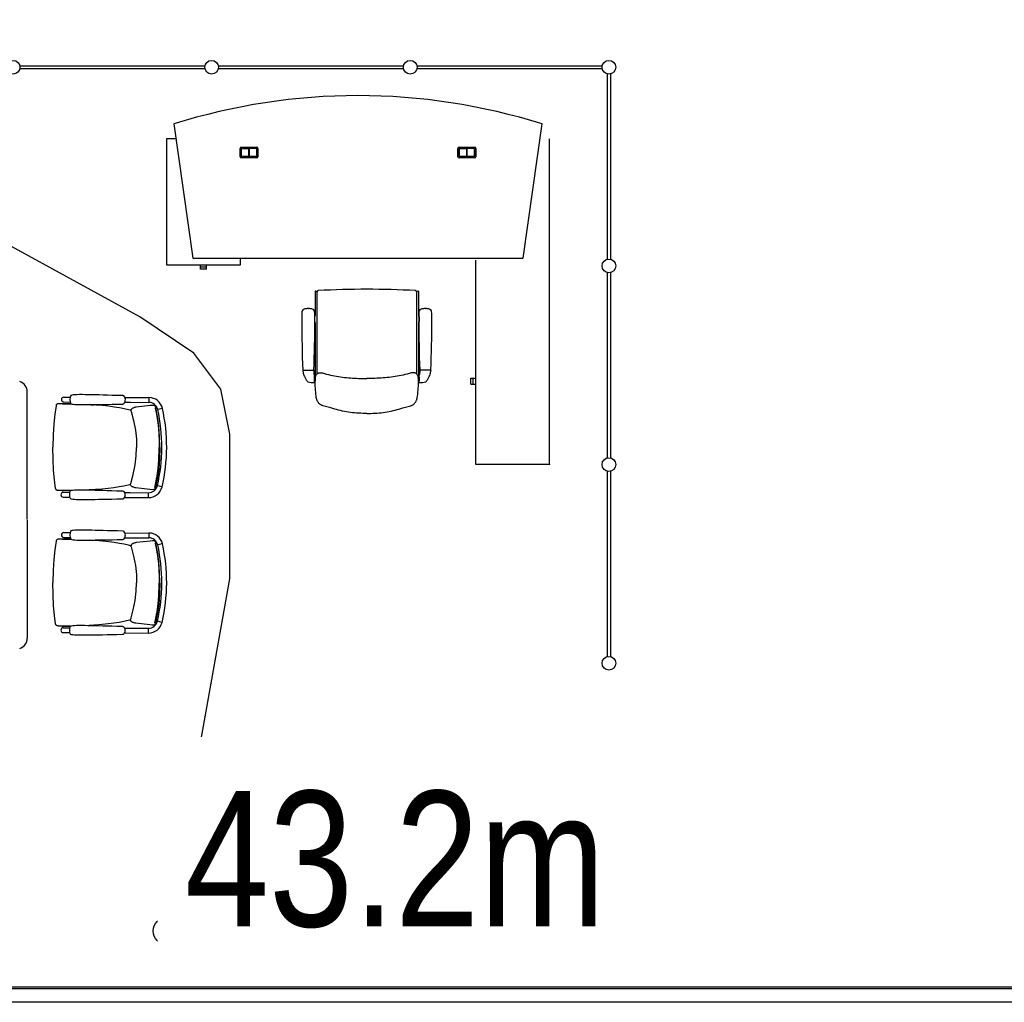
# Model space of a CAD drawing. Header units: millimetres. Extents: x 391350 to 515311, y -283575 to -199836.
# Tile 13 of 102: x 419311 to 424764, y -277445 to -272005. Entities that reach past the tile are written whole.
import ezdxf

# ---------------------------------------------------------------- set-up
doc = ezdxf.new("R2010")
doc.units = ezdxf.units.MM
doc.set_wipeout_variables(frame=1)
doc.layers.add('Evac_Path_Fail', color=1, linetype='Continuous')
doc.styles.get("Standard").update_dxf_attribs({"font": 'arial.ttf'})

msp = doc.modelspace()

# ---------------------------------------------------------------- linework, layer by layer
at = {"color": 0}
for p, q in [((419311.5, -272259.3), (420336.5, -272259.3)), ((420336.5, -272276.3), (419311.5, -272276.3)), ((420411.5, -272259.3), (421436.5, -272259.3)), ((421436.5, -272276.3), (420411.5, -272276.3)), ((421511.5, -272259.3), (422536.5, -272259.3)), ((422536.5, -272276.3), (421511.5, -272276.3)), ((422565.5, -273330.3), (422565.5, -272305.3)), ((422582.5, -272305.3), (422582.5, -273330.3)), ((420164.7, -272581.9), (420269.2, -273325)), ((422099.2, -273325), (422203.6, -272581.9)), ((420123.2, -272665), (420123.2, -273362)), ((420176.4, -272665), (420123.2, -272665)), ((420538.2, -272711), (420624.2, -272711)), ((421744.2, -272711), (421830.2, -272711)), ((422245.2, -274465), (422245.2, -272665)), ((420532.2, -272763), (420532.2, -272717)), ((420538.2, -272719), (420538.2, -272761)), ((420624.2, -272769), (420538.2, -272769)), ((420538.7, -272761), (420538.7, -272719)), ((420622.2, -272717), (420540.2, -272717)), ((420540.2, -272717.5), (420580.9, -272717.5)), ((420580.9, -272762.5), (420540.2, -272762.5)), ((420540.2, -272763), (420622.2, -272763)), ((420578.9, -272717.5), (420578.9, -272762.5)), ((420580.9, -272717.5), (420580.9, -272762.5)), ((420581.4, -272762.5), (420581.4, -272717.5)), ((420622.2, -272717.5), (420581.4, -272717.5)), ((420622.2, -272762.5), (420581.4, -272762.5)), ((420583.4, -272762.5), (420583.4, -272717.5)), ((420623.7, -272719), (420623.7, -272761)), ((420624.2, -272761), (420624.2, -272719)), ((420630.2, -272717), (420630.2, -272763)), ((421738.2, -272763), (421738.2, -272717)), ((421744.2, -272719), (421744.2, -272761)), ((421830.2, -272769), (421744.2, -272769)), ((421744.7, -272761), (421744.7, -272719)), ((421828.2, -272717), (421746.2, -272717)), ((421746.2, -272717.5), (421786.9, -272717.5)), ((421786.9, -272762.5), (421746.2, -272762.5)), ((421746.2, -272763), (421828.2, -272763)), ((421784.9, -272717.5), (421784.9, -272762.5)), ((421786.9, -272717.5), (421786.9, -272762.5)), ((421787.4, -272762.5), (421787.4, -272717.5)), ((421828.2, -272717.5), (421787.4, -272717.5)), ((421828.2, -272762.5), (421787.4, -272762.5)), ((421789.4, -272762.5), (421789.4, -272717.5)), ((421829.7, -272719), (421829.7, -272761)), ((421830.2, -272761), (421830.2, -272719)), ((421836.2, -272717), (421836.2, -272763)), ((420123.2, -273362), (420534.2, -273362)), ((420269.2, -273325), (422099.2, -273325)), ((420311.7, -273374.5), (420311.7, -273362)), ((420345.7, -273374.5), (420345.7, -273362)), ((420534.2, -273362), (420534.2, -273325)), ((421835.2, -273335.3), (421835.2, -274465)), ((420345.7, -273374.5), (420311.7, -273374.5)), ((420311.8, -273386.5), (420311.8, -273374.5)), ((420345.6, -273386.5), (420311.8, -273386.5)), ((420345.6, -273386.5), (420345.6, -273374.5)), ((422565.5, -274430.3), (422565.5, -273405.3)), ((422582.5, -273405.3), (422582.5, -274430.3)), ((420947.4, -273508.7), (420947.4, -273643.2)), ((420950.2, -273506.9), (420957.5, -273510.4)), ((420957.4, -273511.5), (420957.4, -273966.1)), ((421516.5, -273506.9), (421509.3, -273510.4)), ((421509.4, -273511.5), (421509.4, -273966.1)), ((421519.4, -273508.7), (421519.4, -273643.2)), ((420909.4, -273604.4, -0.1), (420908.4, -273604.4, -0.1)), ((420909.4, -273604.4, -0.1), (420910.4, -273604.4, -0.1)), ((421557.3, -273604.4, -0.1), (421556.3, -273604.4, -0.1)), ((421557.3, -273604.4, -0.1), (421558.3, -273604.4, -0.1)), ((420944.4, -273650.3), (420944.4, -273676.2)), ((420945.9, -273646.7), (420945.8, -273646.8)), ((420945.9, -273679.8), (420945.8, -273679.7)), ((420947.4, -273683.3), (420947.4, -273973.6)), ((421519.4, -273683.3), (421519.4, -273973.6)), ((421520.8, -273646.7), (421520.9, -273646.8)), ((421520.8, -273679.8), (421520.9, -273679.7)), ((421522.4, -273650.3), (421522.4, -273676.2)), ((420879.2, -273944.2, -0.1), (420939.6, -273944.2, -0.1)), ((420879.4, -273944.2, -0.1), (420879.4, -273947.2, -0.1)), ((420939.4, -273944.2, -0.1), (420939.4, -273958, -0.1)), ((421587.5, -273944.2, -0.1), (421527.1, -273944.2, -0.1)), ((421527.3, -273944.2, -0.1), (421527.3, -273958, -0.1)), ((421587.3, -273944.2, -0.1), (421587.3, -273947.2, -0.1)), ((420943.4, -274012.6, -0.1), (420943.4, -273974.2, -0.1)), ((420943.4, -273979.2, -0.1), (420946.4, -273984.2, -0.1)), ((420943.4, -273984.2, -0.1), (420943.4, -274004.2, -0.1)), ((420943.4, -273988.2, -0.1), (420943.4, -273986.5, -0.1)), ((420943.4, -274000.4, -0.1), (420943.4, -273988.2, -0.1)), ((420943.4, -274000.2, -0.1), (420943.4, -274002, -0.1)), ((420943.4, -274009.2, -0.1), (420946.4, -274004.2, -0.1)), ((420946.4, -273984.2, -0.1), (420946.4, -273987.2, -0.1)), ((420946.4, -273987.2, -0.1), (420946.4, -274001.2, -0.1)), ((420946.4, -274001.2, -0.1), (420946.4, -274004.2, -0.1)), ((421523.3, -273979.2, -0.1), (421520.3, -273984.2, -0.1)), ((421520.3, -273984.2, -0.1), (421520.3, -273987.2, -0.1)), ((421520.3, -273987.2, -0.1), (421520.3, -274001.2, -0.1)), ((421520.3, -274001.2, -0.1), (421520.3, -274004.2, -0.1)), ((421523.3, -274009.2, -0.1), (421520.3, -274004.2, -0.1)), ((421523.3, -274012.6, -0.1), (421523.3, -273974.2, -0.1)), ((421523.3, -273984.2, -0.1), (421523.3, -274004.2, -0.1)), ((421523.3, -273988.2, -0.1), (421523.3, -273986.5, -0.1)), ((421523.3, -274000.4, -0.1), (421523.3, -273988.2, -0.1)), ((421523.3, -274000.2, -0.1), (421523.3, -274002, -0.1)), ((421810.2, -274022.4), (421810.2, -273988.6)), ((421810.2, -273988.6), (421822.2, -273988.6)), ((421810.2, -274022.4), (421822.2, -274022.4)), ((421822.2, -274022.5), (421822.2, -273988.5)), ((421822.2, -273988.5), (421835.2, -273988.5)), ((421822.2, -274022.5), (421835.2, -274022.5)), ((419352.7, -274770.9), (419352.7, -274065.8)), ((419540.3, -274130.7, 0.3), (419535.9, -274130.7, 0.3)), ((419546.6, -274130.7, 0.3), (419540.3, -274130.7, 0.3)), ((419548, -274130.6, 0.3), (419540.8, -274130.7, 0.3)), ((419547.9, -274130.6, 0.3), (419546.6, -274130.7, 0.3)), ((419563.9, -274130.7, 0.3), (419547.9, -274130.6, 0.3)), ((419554.9, -274121.1, 0.3), (419590.3, -274121.3, 0.3)), ((419555, -274094.4, 0.3), (419590.4, -274094.6, 0.3)), ((419890.1, -274128.2, 0.3), (419890.1, -274128.2, 0.3)), ((419890.2, -274090.6, 0.3), (419890.2, -274090.6, 0.3)), ((419893.1, -274122.7, 0.3), (419924.9, -274122.9, 0.3)), ((419893.2, -274096, 0.3), (420026.8, -274096.7, 0.3)), ((419924.9, -274122.9, 0.3), (420026.7, -274123.4, 0.3)), ((420026.8, -274096.7, 0.3), (420026.7, -274123.4, 0.3)), ((419512.1, -274141.7, 0.3), (419512.1, -274141.7, 0.3)), ((419723.4, -274137.3, 0.3), (419698.4, -274135.7, 0.3)), ((419924.5, -274167, 0.3), (419925.2, -274167.2, 0.3)), ((419927.3, -274167.7, 0.3), (419925.2, -274167.2, 0.3)), ((419927.5, -274173.4, 0.3), (419927.5, -274173.4, 0.3)), ((420056.3, -274140.7, 0.3), (420047.3, -274140.4, 0.3)), ((420056.7, -274140.8, 0.3), (420056.3, -274140.7, 0.3)), ((420058.5, -274141.3, 0.3), (420056.7, -274140.8, 0.3)), ((420060, -274142.4, 0.3), (420058.5, -274141.3, 0.3)), ((420061.2, -274143.8, 0.3), (420060, -274142.4, 0.3)), ((420064.7, -274152.7, 0.3), (420064.7, -274152.7, 0.3)), ((420101.3, -274156.5, 0.3), (420075.3, -274162.4, 0.3)), ((421233.4, -274184.5), (421233.3, -274184.5)), ((421233.3, -274184.5), (421233.4, -274184.5)), ((421835.2, -274465), (422245.2, -274465)), ((422565.5, -275530.3), (422565.5, -274505.3)), ((422582.5, -274505.3), (422582.5, -275530.3)), ((419509.9, -274600.4, 0.3), (419509.9, -274600.4, 0.3)), ((419538, -274611.8, 0.3), (419533.6, -274611.7, 0.3)), ((419544.3, -274611.8, 0.3), (419538, -274611.8, 0.3)), ((419545.7, -274611.9, 0.3), (419538.5, -274611.7, 0.3)), ((419545.6, -274611.9, 0.3), (419544.3, -274611.8, 0.3)), ((419561.6, -274612, 0.3), (419545.6, -274611.9, 0.3)), ((419552.5, -274621.4, 0.3), (419587.9, -274621.6, 0.3)), ((419721.1, -274606.8, 0.3), (419696.2, -274608.3, 0.3)), ((419887.7, -274617.6, 0.3), (419887.7, -274617.6, 0.3)), ((419890.7, -274623, 0.3), (419922.5, -274623.2, 0.3)), ((419922.5, -274579.1, 0.3), (419923.2, -274578.9, 0.3)), ((419922.5, -274623.2, 0.3), (420024.3, -274623.7, 0.3)), ((419925.3, -274578.4, 0.3), (419923.2, -274578.9, 0.3)), ((419925.6, -274572.7, 0.3), (419925.6, -274572.8, 0.3)), ((420054.1, -274606.6, 0.3), (420045, -274606.9, 0.3)), ((420054.5, -274606.6, 0.3), (420054.1, -274606.6, 0.3)), ((420056.3, -274606, 0.3), (420054.5, -274606.6, 0.3)), ((420057.8, -274605, 0.3), (420056.3, -274606, 0.3)), ((420059, -274603.6, 0.3), (420057.8, -274605, 0.3)), ((420062.6, -274594.7, 0.3), (420062.6, -274594.7, 0.3)), ((420099.2, -274591.3, 0.3), (420073.2, -274585.1, 0.3)), ((419552.4, -274648.1, 0.3), (419587.8, -274648.3, 0.3)), ((419887.6, -274655.2, 0.3), (419887.6, -274655.2, 0.3)), ((419890.6, -274649.7, 0.3), (420024.2, -274650.4, 0.3)), ((420024.2, -274650.4, 0.3), (420024.3, -274623.7, 0.3)), ((419352.7, -274773.9), (419352.7, -275429)), ((419890.2, -274840.6, 0.3), (419890.2, -274840.6, 0.3)), ((419512.1, -274891.7, 0.3), (419512.1, -274891.7, 0.3)), ((419540.3, -274880.7, 0.3), (419535.9, -274880.7, 0.3)), ((419546.6, -274880.7, 0.3), (419540.3, -274880.7, 0.3)), ((419548, -274880.6, 0.3), (419540.8, -274880.7, 0.3)), ((419547.9, -274880.6, 0.3), (419546.6, -274880.7, 0.3)), ((419563.9, -274880.7, 0.3), (419547.9, -274880.6, 0.3)), ((419554.9, -274871.1, 0.3), (419590.3, -274871.3, 0.3)), ((419555, -274844.4, 0.3), (419590.4, -274844.6, 0.3)), ((419723.4, -274887.3, 0.3), (419698.4, -274885.7, 0.3)), ((419890.1, -274878.2, 0.3), (419890.1, -274878.2, 0.3)), ((419893.1, -274872.7, 0.3), (419924.9, -274872.9, 0.3)), ((419893.2, -274846, 0.3), (420026.8, -274846.7, 0.3)), ((419924.9, -274872.9, 0.3), (420026.7, -274873.4, 0.3)), ((420026.8, -274846.7, 0.3), (420026.7, -274873.4, 0.3)), ((420056.3, -274890.7, 0.3), (420047.3, -274890.4, 0.3)), ((420056.7, -274890.8, 0.3), (420056.3, -274890.7, 0.3)), ((420058.5, -274891.3, 0.3), (420056.7, -274890.8, 0.3)), ((420060, -274892.4, 0.3), (420058.5, -274891.3, 0.3)), ((420061.2, -274893.8, 0.3), (420060, -274892.4, 0.3)), ((419924.5, -274917, 0.3), (419925.2, -274917.2, 0.3)), ((419927.3, -274917.7, 0.3), (419925.2, -274917.2, 0.3)), ((419927.5, -274923.4, 0.3), (419927.5, -274923.4, 0.3)), ((420064.7, -274902.7, 0.3), (420064.7, -274902.7, 0.3)), ((420101.3, -274906.5, 0.3), (420075.3, -274912.4, 0.3)), ((419922.5, -275329.1, 0.3), (419923.2, -275328.9, 0.3)), ((419925.3, -275328.4, 0.3), (419923.2, -275328.9, 0.3)), ((419925.6, -275322.7, 0.3), (419925.6, -275322.8, 0.3)), ((419509.9, -275350.4, 0.3), (419509.9, -275350.4, 0.3)), ((419538, -275361.8, 0.3), (419533.6, -275361.7, 0.3)), ((419544.3, -275361.8, 0.3), (419538, -275361.8, 0.3)), ((419545.7, -275361.9, 0.3), (419538.5, -275361.7, 0.3)), ((419545.6, -275361.9, 0.3), (419544.3, -275361.8, 0.3)), ((419561.6, -275362, 0.3), (419545.6, -275361.9, 0.3)), ((419552.5, -275371.4, 0.3), (419587.9, -275371.6, 0.3)), ((419721.1, -275356.8, 0.3), (419696.2, -275358.3, 0.3)), ((419887.7, -275367.6, 0.3), (419887.7, -275367.6, 0.3)), ((419890.7, -275373, 0.3), (419922.5, -275373.2, 0.3)), ((419922.5, -275373.2, 0.3), (420024.3, -275373.7, 0.3)), ((420024.2, -275400.4, 0.3), (420024.3, -275373.7, 0.3)), ((420054.1, -275356.6, 0.3), (420045, -275356.9, 0.3)), ((420054.5, -275356.6, 0.3), (420054.1, -275356.6, 0.3)), ((420056.3, -275356, 0.3), (420054.5, -275356.6, 0.3)), ((420057.8, -275355, 0.3), (420056.3, -275356, 0.3)), ((420059, -275353.6, 0.3), (420057.8, -275355, 0.3)), ((420062.6, -275344.7, 0.3), (420062.6, -275344.7, 0.3)), ((420099.2, -275341.3, 0.3), (420073.2, -275335.1, 0.3)), ((419552.4, -275398.1, 0.3), (419587.8, -275398.3, 0.3)), ((419887.6, -275405.2, 0.3), (419887.6, -275405.2, 0.3)), ((419890.6, -275399.7, 0.3), (420024.2, -275400.4, 0.3)), ((430845.1, -277360.5), (413148.9, -277360.5)), ((430895.1, -277370), (413149.4, -277370)), ((430895.1, -277445), (413142, -277445))]:
    msp.add_line(p, q, dxfattribs=at)
at = {"color": 0, "flags": 128}
msp.add_lwpolyline([(421233.4, -274184.4), (421222.1, -274184.3), (421210.8, -274184.1), (421199.5, -274183.8), (421188.2, -274183.3), (421176.9, -274182.5), (421165.6, -274181.6), (421154.4, -274180.4), (421143.2, -274179.1), (421132, -274177.5), (421120.9, -274175.7), (421109.8, -274173.7), (421098.8, -274171.4), (421087.9, -274168.9), (421077, -274166.3), (421066.1, -274163.5), (421055.3, -274160.6), (421033.6, -274154.4), (421011.8, -274148.1), (420989.8, -274141.7), (420987.1, -274140.8), (420984.5, -274139.8), (420981.9, -274138.7), (420979.4, -274137.5), (420977, -274136), (420974.7, -274134.4), (420972.5, -274132.7), (420970.4, -274130.7), (420968.5, -274128.7), (420966.6, -274126.5), (420964.9, -274124.2), (420963.3, -274121.9), (420961.8, -274119.5), (420960.5, -274117), (420959.2, -274114.4), (420958.1, -274111.8), (420957.1, -274109.2), (420956.2, -274106.5), (420955.5, -274103.8), (420954.8, -274101.1), (420953.7, -274095.5), (420952.8, -274089.9), (420951.3, -274078.7), (420950.1, -274067.5), (420949.1, -274056.3), (420948.3, -274045.1), (420947.6, -274034), (420947.2, -274022.8), (420947.1, -274011.5), (420947.1, -274005.7), (420947.2, -273999.9), (420947.5, -273994.1), (420948, -273988.3), (420948.4, -273985.4), (420948.9, -273982.6), (420949.6, -273979.9), (420950.4, -273977.2), (420951.5, -273974.6), (420952.7, -273972.1), (420954.2, -273969.7), (420956, -273967.5), (420958, -273965.5), (420959.1, -273964.6), (420960.2, -273963.8), (420961.4, -273963.1), (420962.7, -273962.4), (420965.3, -273961.3), (420968, -273960.5), (420970.8, -273959.9), (420973.7, -273959.6), (420976.6, -273959.5), (420979.5, -273959.5), (420982.4, -273959.7), (420985.2, -273960), (420988, -273960.5), (420993.5, -273961.7), (420999, -273963.1), (421009.8, -273966.3), (421020.6, -273969.3), (421031.6, -273972), (421042.6, -273974.5), (421053.7, -273976.7), (421064.8, -273978.7), (421075.9, -273980.6), (421087.1, -273982.3), (421098.3, -273983.8), (421109.5, -273985.1), (421120.7, -273986.3), (421131.9, -273987.4), (421143.2, -273988.3), (421154.4, -273989.1), (421165.7, -273989.7), (421177, -273990.2), (421188.2, -273990.6), (421210.8, -273991.1), (421233.4, -273991.4)], dxfattribs=at)
at = {"color": 0, "extrusion": (0, 0, -1), "flags": 128}
msp.add_lwpolyline([(-421233.4, -274184.4), (-421244.6, -274184.3), (-421255.9, -274184.1), (-421267.2, -274183.8), (-421278.5, -274183.3), (-421289.8, -274182.5), (-421301.1, -274181.6), (-421312.3, -274180.4), (-421323.5, -274179.1), (-421334.7, -274177.5), (-421345.8, -274175.7), (-421356.9, -274173.7), (-421367.9, -274171.4), (-421378.8, -274168.9), (-421389.7, -274166.3), (-421400.6, -274163.5), (-421411.5, -274160.6), (-421433.1, -274154.4), (-421454.9, -274148.1), (-421476.9, -274141.7), (-421479.6, -274140.8), (-421482.2, -274139.8), (-421484.8, -274138.7), (-421487.3, -274137.5), (-421489.7, -274136), (-421492, -274134.4), (-421494.2, -274132.7), (-421496.3, -274130.7), (-421498.2, -274128.7), (-421500.1, -274126.5), (-421501.8, -274124.2), (-421503.4, -274121.9), (-421504.9, -274119.5), (-421506.2, -274117), (-421507.5, -274114.4), (-421508.6, -274111.8), (-421509.6, -274109.2), (-421510.5, -274106.5), (-421511.2, -274103.8), (-421511.9, -274101.1), (-421513, -274095.5), (-421513.9, -274089.9), (-421515.4, -274078.7), (-421516.6, -274067.5), (-421517.6, -274056.3), (-421518.5, -274045.1), (-421519.1, -274034), (-421519.5, -274022.8), (-421519.7, -274011.5), (-421519.6, -274005.7), (-421519.5, -273999.9), (-421519.2, -273994.1), (-421518.8, -273988.3), (-421518.4, -273985.4), (-421517.8, -273982.6), (-421517.2, -273979.9), (-421516.3, -273977.2), (-421515.3, -273974.6), (-421514, -273972.1), (-421512.5, -273969.7), (-421510.7, -273967.5), (-421508.7, -273965.5), (-421507.6, -273964.6), (-421506.5, -273963.8), (-421505.3, -273963.1), (-421504, -273962.4), (-421501.4, -273961.3), (-421498.7, -273960.5), (-421495.9, -273959.9), (-421493, -273959.6), (-421490.1, -273959.5), (-421487.2, -273959.5), (-421484.3, -273959.7), (-421481.5, -273960), (-421478.7, -273960.5), (-421473.2, -273961.7), (-421467.8, -273963.1), (-421456.9, -273966.3), (-421446.1, -273969.3), (-421435.1, -273972), (-421424.1, -273974.5), (-421413, -273976.7), (-421401.9, -273978.7), (-421390.8, -273980.6), (-421379.6, -273982.3), (-421368.4, -273983.8), (-421357.2, -273985.1), (-421346, -273986.3), (-421334.8, -273987.4), (-421323.5, -273988.3), (-421312.3, -273989.1), (-421301, -273989.7), (-421289.7, -273990.2), (-421278.5, -273990.6), (-421255.9, -273991.1), (-421233.4, -273991.4)], dxfattribs=at)
at = {"color": 0, "elevation": 0.3}
for points in [[(419535.9, -274130.7), (419534.1, -274130.7), (419532.3, -274130.7), (419530.7, -274130.7), (419529.2, -274130.8), (419527.8, -274130.8), (419526.5, -274130.9), (419525.3, -274131), (419524.1, -274131.1), (419522.9, -274131.2), (419521.5, -274131.5), (419520.1, -274132), (419518.6, -274132.7), (419517.3, -274133.5), (419515.9, -274134.7), (419514.7, -274136), (419513.6, -274137.6), (419512.7, -274139.4), (419512.1, -274141.4), (419512.1, -274141.7)], [(419595.1, -274131.1), (419586.4, -274130.9), (419563.9, -274130.7)], [(419594.4, -274130.9), (419600, -274132.9), (419607.2, -274134.1), (419616.3, -274135), (419627.6, -274135.6), (419641.3, -274135.9), (419656.6, -274136), (419673.2, -274135.9), (419690.8, -274135.8), (419709.3, -274135.6), (419729.1, -274135.3), (419750.2, -274135), (419772.7, -274134.6), (419796.9, -274134.2), (419823, -274133.7), (419851.5, -274133.1), (419881.9, -274132.4)], [(419882.2, -274086.2), (419851.8, -274085.3), (419823.3, -274084.4), (419797.2, -274083.7), (419773, -274083), (419750.5, -274082.4), (419729.4, -274081.9), (419709.7, -274081.5), (419691.1, -274081.1), (419673.5, -274080.8), (419657, -274080.6), (419641.6, -274080.5), (419627.9, -274080.7), (419616.6, -274081.2), (419607.5, -274081.9), (419600.2, -274083.1), (419594.6, -274085.1)], [(419881.9, -274132.4), (419883.8, -274132.2), (419886.5, -274131.3), (419888.8, -274129.6), (419890.1, -274128.2)], [(419890.2, -274090.6), (419889, -274089.2), (419886.8, -274087.5), (419884.1, -274086.5), (419882.2, -274086.2)], [(419890.1, -274128.2), (419892.7, -274123.7), (419894.9, -274118.1), (419895.9, -274112.4), (419896, -274106.5), (419895, -274100.7), (419892.9, -274095.2), (419890.2, -274090.6)], [(419512.1, -274141.7), (419505.1, -274189), (419500, -274242.5), (419496.6, -274302.8), (419495, -274371)], [(419924.5, -274167), (419913.4, -274164.3), (419889.5, -274159), (419863.3, -274154), (419834.7, -274149.3), (419803.6, -274145), (419770.1, -274141.3), (419733.3, -274138.1), (419723.4, -274137.3)], [(419956.8, -274149.9), (419952.7, -274150.8), (419948.9, -274151.6), (419945.4, -274152.6), (419942.2, -274153.5), (419939.3, -274154.6), (419936.6, -274155.8), (419934.1, -274157.3), (419931.6, -274159.3), (419929.1, -274162.2), (419927.4, -274166.2), (419927, -274170.7), (419927.5, -274173.4)], [(419927.5, -274173.4), (419941.1, -274224.4), (419951.4, -274277), (419957.1, -274327.2), (419958.6, -274373.2)], [(420047.1, -274140.4), (420033.1, -274141.3), (419956.8, -274149.9)], [(420064.7, -274152.7), (420064.1, -274150.5), (420063.2, -274147.7), (420062.2, -274145.5), (420061.2, -274143.8)], [(420086.9, -274373.8), (420086, -274313.3), (420082, -274255.3), (420074.8, -274201.3), (420064.7, -274152.7)], [(419509.9, -274600.4), (419503.3, -274553.1), (419498.8, -274499.5), (419495.9, -274439.3), (419495, -274371)], [(419925.6, -274572.8), (419939.7, -274521.8), (419950.5, -274469.4), (419956.6, -274419.2), (419958.6, -274373.2)], [(420086.9, -274373.8), (420085.4, -274434.3), (420080.9, -274492.3), (420073.1, -274546.2), (420062.6, -274594.7)], [(419533.6, -274611.7), (419531.8, -274611.7), (419530.1, -274611.6), (419528.5, -274611.6), (419527, -274611.5), (419525.6, -274611.5), (419524.3, -274611.4), (419523, -274611.3), (419521.8, -274611.2), (419520.6, -274611), (419519.2, -274610.7), (419517.8, -274610.2), (419516.4, -274609.5), (419515, -274608.7), (419513.7, -274607.5), (419512.4, -274606.2), (419511.4, -274604.6), (419510.5, -274602.8), (419510, -274600.8), (419509.9, -274600.4)], [(419592.8, -274611.8), (419584.1, -274612), (419561.6, -274612)], [(419592.1, -274612.1), (419597.7, -274610.1), (419604.9, -274608.9), (419614, -274608.2), (419625.4, -274607.7), (419639, -274607.5), (419654.4, -274607.6), (419671, -274607.8), (419688.5, -274608.1), (419707.1, -274608.5), (419726.8, -274608.9), (419747.9, -274609.4), (419770.4, -274610), (419794.6, -274610.7), (419820.8, -274611.4), (419849.2, -274612.3), (419879.7, -274613.2)], [(419922.5, -274579.1), (419911.4, -274581.7), (419887.5, -274586.7), (419861.2, -274591.5), (419832.5, -274595.9), (419801.5, -274599.9), (419767.9, -274603.4), (419731, -274606.2), (419721.1, -274606.8)], [(419879.7, -274613.2), (419881.5, -274613.5), (419884.2, -274614.4), (419886.5, -274616.1), (419887.7, -274617.6)], [(419887.7, -274617.6), (419890.4, -274622.1), (419892.4, -274627.7), (419893.5, -274633.4), (419893.4, -274639.3), (419892.4, -274645.1), (419890.3, -274650.6), (419887.6, -274655.2)], [(419954.7, -274596.5), (419950.6, -274595.6), (419946.8, -274594.7), (419943.3, -274593.7), (419940.1, -274592.7), (419937.2, -274591.6), (419934.6, -274590.4), (419932, -274588.9), (419929.5, -274586.9), (419927.1, -274583.9), (419925.4, -274579.9), (419925.1, -274575.4), (419925.6, -274572.7)], [(420044.9, -274606.9), (420030.9, -274605.8), (419954.7, -274596.5)], [(420062.6, -274594.7), (420062, -274597), (420061, -274599.7), (420060, -274601.9), (420059, -274603.6)], [(419879.4, -274659.4), (419849.1, -274660.1), (419820.6, -274660.7), (419794.4, -274661.2), (419770.2, -274661.6), (419747.7, -274662), (419726.7, -274662.3), (419706.9, -274662.6), (419688.3, -274662.7), (419670.8, -274662.9), (419654.2, -274663), (419638.8, -274662.9), (419625.1, -274662.6), (419613.8, -274662), (419604.7, -274661.1), (419597.5, -274659.9), (419591.9, -274657.9)], [(419887.6, -274655.2), (419886.3, -274656.6), (419884, -274658.2), (419881.4, -274659.2), (419879.4, -274659.4)], [(419882.2, -274836.2), (419851.8, -274835.3), (419823.3, -274834.4), (419797.2, -274833.7), (419773, -274833), (419750.5, -274832.4), (419729.4, -274831.9), (419709.7, -274831.5), (419691.1, -274831.1), (419673.5, -274830.8), (419657, -274830.6), (419641.6, -274830.5), (419627.9, -274830.7), (419616.6, -274831.2), (419607.5, -274831.9), (419600.2, -274833.1), (419594.6, -274835.1)], [(419890.2, -274840.6), (419889, -274839.2), (419886.8, -274837.5), (419884.1, -274836.5), (419882.2, -274836.2)], [(419890.1, -274878.2), (419892.7, -274873.7), (419894.9, -274868.1), (419895.9, -274862.4), (419896, -274856.5), (419895, -274850.7), (419892.9, -274845.2), (419890.2, -274840.6)], [(419512.1, -274891.7), (419505.1, -274939), (419500, -274992.5), (419496.6, -275052.8), (419495, -275121)], [(419535.9, -274880.7), (419534.1, -274880.7), (419532.3, -274880.7), (419530.7, -274880.7), (419529.2, -274880.8), (419527.8, -274880.8), (419526.5, -274880.9), (419525.3, -274881), (419524.1, -274881.1), (419522.9, -274881.2), (419521.5, -274881.5), (419520.1, -274882), (419518.6, -274882.7), (419517.3, -274883.5), (419515.9, -274884.7), (419514.7, -274886), (419513.6, -274887.6), (419512.7, -274889.4), (419512.1, -274891.4), (419512.1, -274891.7)], [(419595.1, -274881.1), (419586.4, -274880.9), (419563.9, -274880.7)], [(419594.4, -274880.9), (419600, -274882.9), (419607.2, -274884.1), (419616.3, -274885), (419627.6, -274885.6), (419641.3, -274885.9), (419656.6, -274886), (419673.2, -274885.9), (419690.8, -274885.8), (419709.3, -274885.6), (419729.1, -274885.3), (419750.2, -274885), (419772.7, -274884.6), (419796.9, -274884.2), (419823, -274883.7), (419851.5, -274883.1), (419881.9, -274882.4)], [(419924.5, -274917), (419913.4, -274914.3), (419889.5, -274909), (419863.3, -274904), (419834.7, -274899.3), (419803.6, -274895), (419770.1, -274891.3), (419733.3, -274888.1), (419723.4, -274887.3)], [(419881.9, -274882.4), (419883.8, -274882.2), (419886.5, -274881.3), (419888.8, -274879.6), (419890.1, -274878.2)], [(420047.1, -274890.4), (420033.1, -274891.3), (419956.8, -274899.9)], [(420064.7, -274902.7), (420064.1, -274900.5), (420063.2, -274897.7), (420062.2, -274895.5), (420061.2, -274893.8)], [(419956.8, -274899.9), (419952.7, -274900.8), (419948.9, -274901.6), (419945.4, -274902.6), (419942.2, -274903.5), (419939.3, -274904.6), (419936.6, -274905.8), (419934.1, -274907.3), (419931.6, -274909.3), (419929.1, -274912.2), (419927.4, -274916.2), (419927, -274920.7), (419927.5, -274923.4)], [(419927.5, -274923.4), (419941.1, -274974.4), (419951.4, -275027), (419957.1, -275077.2), (419958.6, -275123.2)], [(420086.9, -275123.8), (420086, -275063.3), (420082, -275005.3), (420074.8, -274951.3), (420064.7, -274902.7)], [(419509.9, -275350.4), (419503.3, -275303.1), (419498.8, -275249.5), (419495.9, -275189.3), (419495, -275121)], [(419925.6, -275322.8), (419939.7, -275271.8), (419950.5, -275219.4), (419956.6, -275169.2), (419958.6, -275123.2)], [(420086.9, -275123.8), (420085.4, -275184.3), (420080.9, -275242.3), (420073.1, -275296.2), (420062.6, -275344.7)], [(419922.5, -275329.1), (419911.4, -275331.7), (419887.5, -275336.7), (419861.2, -275341.5), (419832.5, -275345.9), (419801.5, -275349.9), (419767.9, -275353.4), (419731, -275356.2), (419721.1, -275356.8)], [(419954.7, -275346.5), (419950.6, -275345.6), (419946.8, -275344.7), (419943.3, -275343.7), (419940.1, -275342.7), (419937.2, -275341.6), (419934.6, -275340.4), (419932, -275338.9), (419929.5, -275336.9), (419927.1, -275333.9), (419925.4, -275329.9), (419925.1, -275325.4), (419925.6, -275322.7)], [(419533.6, -275361.7), (419531.8, -275361.7), (419530.1, -275361.6), (419528.5, -275361.6), (419527, -275361.5), (419525.6, -275361.5), (419524.3, -275361.4), (419523, -275361.3), (419521.8, -275361.2), (419520.6, -275361), (419519.2, -275360.7), (419517.8, -275360.2), (419516.4, -275359.5), (419515, -275358.7), (419513.7, -275357.5), (419512.4, -275356.2), (419511.4, -275354.6), (419510.5, -275352.8), (419510, -275350.8), (419509.9, -275350.4)], [(419592.8, -275361.8), (419584.1, -275362), (419561.6, -275362)], [(419592.1, -275362.1), (419597.7, -275360.1), (419604.9, -275358.9), (419614, -275358.2), (419625.4, -275357.7), (419639, -275357.5), (419654.4, -275357.6), (419671, -275357.8), (419688.5, -275358.1), (419707.1, -275358.5), (419726.8, -275358.9), (419747.9, -275359.4), (419770.4, -275360), (419794.6, -275360.7), (419820.8, -275361.4), (419849.2, -275362.3), (419879.7, -275363.2)], [(419879.7, -275363.2), (419881.5, -275363.5), (419884.2, -275364.4), (419886.5, -275366.1), (419887.7, -275367.6)], [(419887.7, -275367.6), (419890.4, -275372.1), (419892.4, -275377.7), (419893.5, -275383.4), (419893.4, -275389.3), (419892.4, -275395.1), (419890.3, -275400.6), (419887.6, -275405.2)], [(420044.9, -275356.9), (420030.9, -275355.8), (419954.7, -275346.5)], [(420062.6, -275344.7), (420062, -275347), (420061, -275349.7), (420060, -275351.9), (420059, -275353.6)], [(419879.4, -275409.4), (419849.1, -275410.1), (419820.6, -275410.7), (419794.4, -275411.2), (419770.2, -275411.6), (419747.7, -275412), (419726.7, -275412.3), (419706.9, -275412.6), (419688.3, -275412.7), (419670.8, -275412.9), (419654.2, -275413), (419638.8, -275412.9), (419625.1, -275412.6), (419613.8, -275412), (419604.7, -275411.1), (419597.5, -275409.9), (419591.9, -275407.9)], [(419887.6, -275405.2), (419886.3, -275406.6), (419884, -275408.2), (419881.4, -275409.2), (419879.4, -275409.4)]]:
    msp.add_lwpolyline(points, dxfattribs=at)
at = {"color": 0}
for centre in [(419274, -272267.8), (420374, -272267.8), (421474, -272267.8), (422574, -272267.8), (422574, -273367.8), (422574, -274467.8), (422574, -275567.8)]:
    msp.add_circle(centre, 38, dxfattribs=at)
for centre, radius, start, end in [((421184.2, -275815.2), 3390.2, 72.5003, 107.4997), ((420538.2, -272717), 6, 90, 180), ((420624.2, -272717), 6, 0, 90), ((421744.2, -272717), 6, 90, 180), ((421830.2, -272717), 6, 0, 90), ((420538.2, -272763), 6, 180, 270), ((420540.2, -272719), 2, 90, 180), ((420540.2, -272761), 2, 180, 270), ((420540.2, -272719), 1.5, 90, 180), ((420540.2, -272761), 1.5, 180, 270), ((420622.2, -272719), 2, 0, 90), ((420622.2, -272719), 1.5, 0, 90), ((420622.2, -272761), 2, 270, 0), ((420622.2, -272761), 1.5, 270, 0), ((420624.2, -272763), 6, 270, 0), ((421744.2, -272763), 6, 180, 270), ((421746.2, -272719), 2, 90, 180), ((421746.2, -272761), 2, 180, 270), ((421746.2, -272719), 1.5, 90, 180), ((421746.2, -272761), 1.5, 180, 270), ((421828.2, -272719), 2, 0, 90), ((421828.2, -272719), 1.5, 0, 90), ((421828.2, -272761), 2, 270, 0), ((421828.2, -272761), 1.5, 270, 0), ((421830.2, -272763), 6, 270, 0), ((420949.4, -273508.7), 2, 64.1492, 180), ((420964.4, -273511.5), 7, 93.0846, 180), ((421233.4, -278503.3), 5006, 90, 93.0846), ((421233.4, -278503.3), 5006, 86.9154, 90), ((421502.4, -273511.5), 7, 0, 86.9154), ((421517.4, -273508.7), 2, 0, 115.8508), ((422135.2, -273654.4, -0.1), 1261.9, 178.8285, 180.7164), ((420911.1, -273628.8, -0.1), 37.4, 159.7407, 179.7876), ((420888.8, -273620.4, -0.1), 13.7, 121.5291, 160.5701), ((420893.4, -273627.9, -0.1), 22.5, 97.9869, 121.2718), ((420901.2, -273664.6, -0.1), 59.9, 92.607, 100.5296), ((420910.7, -273841.1, -0.1), 236.7, 90.5676, 92.9749), ((420908, -273841.1, -0.1), 236.7, 87.0251, 89.4324), ((420917.6, -273664.6, -0.1), 59.9, 79.4704, 87.393), ((420925.4, -273627.9, -0.1), 22.5, 58.7282, 82.0131), ((420929.9, -273620.4, -0.1), 13.7, 19.4299, 58.4709), ((420907.7, -273628.8, -0.1), 37.4, 0.2124, 20.2593), ((419683.5, -273654.4, -0.1), 1261.9, 359.2836, 1.1715), ((422783.2, -273654.4, -0.1), 1261.9, 178.8285, 180.7164), ((421559, -273628.8, -0.1), 37.4, 159.7407, 179.7876), ((421536.8, -273620.4, -0.1), 13.7, 121.5291, 160.5701), ((421541.3, -273627.9, -0.1), 22.5, 97.9869, 121.2718), ((421549.1, -273664.6, -0.1), 59.9, 92.607, 100.5296), ((421558.7, -273841.1, -0.1), 236.7, 90.5676, 92.9749), ((421556, -273841.1, -0.1), 236.7, 87.0251, 89.4324), ((421565.6, -273664.6, -0.1), 59.9, 79.4704, 87.393), ((421573.3, -273627.9, -0.1), 22.5, 58.7282, 82.0131), ((421577.9, -273620.4, -0.1), 13.7, 19.4299, 58.4709), ((421555.6, -273628.8, -0.1), 37.4, 0.2124, 20.2593), ((420331.5, -273654.4, -0.1), 1261.9, 359.2836, 1.1715), ((427773.5, -273683.1, -0.1), 6900, 179.89269, 182.16248), ((414045.2, -273683.1, -0.1), 6900, 357.83752, 0.10731), ((420949.4, -273650.3), 5, 135, 180), ((420949.4, -273676.2), 5, 180, 225), ((420942.4, -273643.2), 5, 315, 0), ((420942.4, -273683.3), 5, 0, 45), ((421524.4, -273643.2), 5, 180, 225), ((421524.4, -273683.3), 5, 135, 180), ((421517.4, -273650.3), 5, 0, 45), ((421517.4, -273676.2), 5, 315, 0), ((428421.5, -273683.1, -0.1), 6900, 179.89269, 182.16248), ((414693.2, -273683.1, -0.1), 6900, 357.83752, 0.10731), ((420879.2, -273943.4, -0.1), 0.8, 182.1625, 270), ((420949.4, -273947.2, -0.1), 70, 180, 196.1237), ((420978.2, -273938.8, -0.1), 100, 196.1237, 213.806), ((420974.4, -273958, -0.1), 35, 180, 207.6604), ((420939.6, -273943.4, -0.1), 0.8, 270, 357.8375), ((421492.3, -273958, -0.1), 35, 332.3396, 0), ((421527.1, -273943.4, -0.1), 0.8, 182.1625, 270), ((421488.5, -273938.8, -0.1), 100, 326.194, 343.8763), ((421517.3, -273947.2, -0.1), 70, 343.8763, 0), ((421587.5, -273943.4, -0.1), 0.8, 270, 357.8375), ((419292.7, -274065.8), 60, 0, 72.4417), ((421019.7, -273911, -0.1), 150, 213.806, 221.1159), ((421019.7, -273911, -0.1), 150, 221.1159, 221.1825), ((420907.1, -274009.3, -0.1), 0.5, 221.1159, 259.5623), ((420961.4, -273714.8, -0.1), 300, 259.529, 259.5623), ((420961.4, -273714.8, -0.1), 300, 259.5623, 266.2553), ((420941.9, -274012.6, -0.1), 1.5, 266.2553, 0), ((420963.4, -273973.6), 16, 180, 207.9094), ((421503.4, -273973.6), 16, 332.0906, 0), ((421524.8, -274012.6, -0.1), 1.5, 180, 273.7447), ((421505.3, -273714.8, -0.1), 300, 273.7447, 280.4377), ((421559.6, -274009.3, -0.1), 0.5, 280.4377, 318.8841), ((421505.3, -273714.8, -0.1), 300, 280.4377, 280.471), ((421447, -273911, -0.1), 150, 318.8175, 318.8841), ((421447, -273911, -0.1), 150, 318.8841, 326.194), ((419554.9, -274107.8, 0.3), 13.3, 89.7274, 269.7274), ((419633.9, -274108.2, 0.3), 45.5, 149.5373, 210.2634), ((420026.5, -274173.4, 0.3), 50, 12.7237, 89.7274), ((420026.5, -274173.4, 0.3), 76.7, 12.7237, 89.7274), ((419158.3, -274369.4, 0.3), 940, 346.7312, 12.7237), ((419158.3, -274369.4, 0.3), 966.7, 346.7312, 12.7237), ((419552.4, -274634.8, 0.3), 13.3, 89.7274, 269.7274), ((419631.4, -274635.2, 0.3), 45.5, 149.1914, 209.9176), ((420024.6, -274573.7, 0.3), 76.7, 269.7274, 346.7312), ((420024.6, -274573.7, 0.3), 50, 269.7274, 346.7312), ((419633.9, -274858.2, 0.3), 45.5, 149.5373, 210.2634), ((419554.9, -274857.8, 0.3), 13.3, 89.7274, 269.7274), ((420026.5, -274923.4, 0.3), 50, 12.7237, 89.7274), ((420026.5, -274923.4, 0.3), 76.7, 12.7237, 89.7274), ((419158.3, -275119.4, 0.3), 940, 346.7312, 12.7237), ((419158.3, -275119.4, 0.3), 966.7, 346.7312, 12.7237), ((419552.4, -275384.8, 0.3), 13.3, 89.7274, 269.7274), ((419631.4, -275385.2, 0.3), 45.5, 149.1914, 209.9176), ((420024.6, -275323.7, 0.3), 76.7, 269.7274, 346.7312), ((420024.6, -275323.7, 0.3), 50, 269.7274, 346.7312), ((419292.7, -275429), 60, 287.5583, 0)]:
    msp.add_arc(centre, radius, start, end, dxfattribs=at)
for points, knots in [([(419540.8, -274130.7, 0.3), (419539.7, -274130.7, 0.3), (419538.3, -274130.7, 0.3), (419536.8, -274130.7, 0.3), (419536.4, -274130.7, 0.3)], [0, 0, 0, 0, 3.144716, 4.374955, 4.374955, 4.374955, 4.374955]), ([(419548, -274130.6, 0.3), (419548.9, -274130.6, 0.3), (419552.8, -274130.6, 0.3), (419559.6, -274130.6, 0.3), (419568.2, -274130.7, 0.3), (419576.1, -274130.8, 0.3), (419583.2, -274130.9, 0.3), (419589.2, -274131, 0.3), (419592.9, -274131, 0.3), (419594.4, -274131.1, 0.3)], [0, 0, 0, 0, 2.508809, 11.774259, 20.413863, 28.277147, 35.372913, 41.760594, 46.39044, 46.39044, 46.39044, 46.39044]), ([(419698.5, -274135.7, 0.3), (419700.7, -274135.8, 0.3), (419707.4, -274136.2, 0.3), (419715.7, -274136.8, 0.3), (419721.8, -274137.2, 0.3), (419723.4, -274137.3, 0.3)], [0, 0, 0, 0, 6.602502, 20.084004, 24.910806, 24.910806, 24.910806, 24.910806]), ([(420061, -274153.1, 0.3), (420061.5, -274155.5, 0.3), (420062.7, -274160.4, 0.3), (420064.5, -274168.2, 0.3), (420066.3, -274176.7, 0.3), (420068.2, -274186.2, 0.3), (420070.1, -274196.7, 0.3), (420072.1, -274208.3, 0.3), (420074, -274220.9, 0.3), (420075.8, -274234.2, 0.3), (420077.4, -274247.6, 0.3), (420078.7, -274260.4, 0.3), (420079.7, -274272.5, 0.3), (420080.6, -274284.3, 0.3), (420081.3, -274296.4, 0.3), (420082, -274309.7, 0.3), (420082.5, -274324.5, 0.3), (420082.9, -274340.7, 0.3), (420083, -274357.3, 0.3), (420083, -274368.4, 0.3), (420083, -274373.8, 0.3)], [0, 0, 0, 0, 7.282537, 15.221161, 23.935757, 33.543876, 44.164639, 55.911564, 68.778606, 82.382173, 96.154559, 109.275035, 121.159997, 132.603251, 144.532305, 157.620734, 172.542706, 189.04602, 206.227621, 222.359385, 222.359385, 222.359385, 222.359385]), ([(420061.8, -274152.9, 0.3), (420062, -274152.9, 0.3), (420062.5, -274152.8, 0.3), (420063.4, -274152.6, 0.3), (420064, -274152.7, 0.3), (420064.7, -274152.5, 0.3), (420064.7, -274152.7, 0.3), (420064.7, -274152.7, 0.3)], [0, 0, 0, 0, 0.513298, 1.672591, 2.491069, 2.896647, 2.937366, 2.937366, 2.937366, 2.937366]), ([(420058.9, -274594.3, 0.3), (420059.5, -274591.9, 0.3), (420060.7, -274587, 0.3), (420062.5, -274579.2, 0.3), (420064.4, -274570.7, 0.3), (420066.4, -274561.2, 0.3), (420068.5, -274550.8, 0.3), (420070.5, -274539.2, 0.3), (420072.6, -274526.6, 0.3), (420074.5, -274513.4, 0.3), (420076.2, -274500, 0.3), (420077.6, -274487.1, 0.3), (420078.7, -274475, 0.3), (420079.7, -274463.3, 0.3), (420080.6, -274451.2, 0.3), (420081.4, -274437.9, 0.3), (420082, -274423.1, 0.3), (420082.5, -274406.9, 0.3), (420082.9, -274390.3, 0.3), (420083, -274379.2, 0.3), (420083, -274373.8, 0.3)], [0, 0, 0, 0, 7.282537, 15.221161, 23.935757, 33.543876, 44.164639, 55.911564, 68.778606, 82.382173, 96.154559, 109.275035, 121.159997, 132.603251, 144.532305, 157.620734, 172.542706, 189.04602, 206.227621, 222.359385, 222.359385, 222.359385, 222.359385]), ([(419538.5, -274611.7, 0.3), (419537.4, -274611.7, 0.3), (419536, -274611.7, 0.3), (419534.5, -274611.7, 0.3), (419534.1, -274611.7, 0.3)], [0, 0, 0, 0, 3.144716, 4.374955, 4.374955, 4.374955, 4.374955]), ([(419545.7, -274611.9, 0.3), (419546.6, -274611.9, 0.3), (419550.5, -274611.9, 0.3), (419557.3, -274612, 0.3), (419565.9, -274612, 0.3), (419573.8, -274612, 0.3), (419580.9, -274612, 0.3), (419586.9, -274611.9, 0.3), (419590.6, -274611.9, 0.3), (419592.1, -274611.9, 0.3)], [0, 0, 0, 0, 2.508809, 11.774259, 20.413863, 28.277147, 35.372913, 41.760594, 46.39044, 46.39044, 46.39044, 46.39044]), ([(419696.3, -274608.3, 0.3), (419698.5, -274608.1, 0.3), (419705.2, -274607.8, 0.3), (419713.4, -274607.3, 0.3), (419719.5, -274606.9, 0.3), (419721.1, -274606.8, 0.3)], [0, 0, 0, 0, 6.602502, 20.084004, 24.910806, 24.910806, 24.910806, 24.910806]), ([(419919.9, -274577.4, 0.3), (419920, -274577.4, 0.3), (419920.4, -274577.4, 0.3), (419920.9, -274577.3, 0.3), (419921.5, -274577.3, 0.3), (419922, -274577.2, 0.3), (419922.3, -274577.2, 0.3), (419922.5, -274577.2, 0.3)], [0, 0, 0, 0, 0.51218, 1.056524, 1.604318, 2.125846, 2.593214, 2.593214, 2.593214, 2.593214]), ([(420059.7, -274594.5, 0.3), (420059.9, -274594.5, 0.3), (420060.4, -274594.6, 0.3), (420061.3, -274594.8, 0.3), (420061.9, -274594.8, 0.3), (420062.6, -274594.9, 0.3), (420062.6, -274594.7, 0.3), (420062.6, -274594.7, 0.3)], [0, 0, 0, 0, 0.513298, 1.672591, 2.491069, 2.896647, 2.937366, 2.937366, 2.937366, 2.937366]), ([(419540.8, -274880.7, 0.3), (419539.7, -274880.7, 0.3), (419538.3, -274880.7, 0.3), (419536.8, -274880.7, 0.3), (419536.4, -274880.7, 0.3)], [0, 0, 0, 0, 3.144716, 4.374955, 4.374955, 4.374955, 4.374955]), ([(419548, -274880.6, 0.3), (419548.9, -274880.6, 0.3), (419552.8, -274880.6, 0.3), (419559.6, -274880.6, 0.3), (419568.2, -274880.7, 0.3), (419576.1, -274880.8, 0.3), (419583.2, -274880.9, 0.3), (419589.2, -274881, 0.3), (419592.9, -274881, 0.3), (419594.4, -274881.1, 0.3)], [0, 0, 0, 0, 2.508809, 11.774259, 20.413863, 28.277147, 35.372913, 41.760594, 46.39044, 46.39044, 46.39044, 46.39044]), ([(419698.5, -274885.7, 0.3), (419700.7, -274885.8, 0.3), (419707.4, -274886.2, 0.3), (419715.7, -274886.8, 0.3), (419721.8, -274887.2, 0.3), (419723.4, -274887.3, 0.3)], [0, 0, 0, 0, 6.602502, 20.084004, 24.910806, 24.910806, 24.910806, 24.910806]), ([(420061, -274903.1, 0.3), (420061.5, -274905.5, 0.3), (420062.7, -274910.4, 0.3), (420064.5, -274918.2, 0.3), (420066.3, -274926.7, 0.3), (420068.2, -274936.2, 0.3), (420070.1, -274946.7, 0.3), (420072.1, -274958.3, 0.3), (420074, -274970.9, 0.3), (420075.8, -274984.2, 0.3), (420077.4, -274997.6, 0.3), (420078.7, -275010.4, 0.3), (420079.7, -275022.5, 0.3), (420080.6, -275034.3, 0.3), (420081.3, -275046.4, 0.3), (420082, -275059.7, 0.3), (420082.5, -275074.5, 0.3), (420082.9, -275090.7, 0.3), (420083, -275107.3, 0.3), (420083, -275118.4, 0.3), (420083, -275123.8, 0.3)], [0, 0, 0, 0, 7.282537, 15.221161, 23.935757, 33.543876, 44.164639, 55.911564, 68.778606, 82.382173, 96.154559, 109.275035, 121.159997, 132.603251, 144.532305, 157.620734, 172.542706, 189.04602, 206.227621, 222.359385, 222.359385, 222.359385, 222.359385]), ([(420061.8, -274902.9, 0.3), (420062, -274902.9, 0.3), (420062.5, -274902.8, 0.3), (420063.4, -274902.6, 0.3), (420064, -274902.7, 0.3), (420064.7, -274902.5, 0.3), (420064.7, -274902.7, 0.3), (420064.7, -274902.7, 0.3)], [0, 0, 0, 0, 0.513298, 1.672591, 2.491069, 2.896647, 2.937366, 2.937366, 2.937366, 2.937366]), ([(420058.9, -275344.3, 0.3), (420059.5, -275341.9, 0.3), (420060.7, -275337, 0.3), (420062.5, -275329.2, 0.3), (420064.4, -275320.7, 0.3), (420066.4, -275311.2, 0.3), (420068.5, -275300.8, 0.3), (420070.5, -275289.2, 0.3), (420072.6, -275276.6, 0.3), (420074.5, -275263.4, 0.3), (420076.2, -275250, 0.3), (420077.6, -275237.1, 0.3), (420078.7, -275225, 0.3), (420079.7, -275213.3, 0.3), (420080.6, -275201.2, 0.3), (420081.4, -275187.9, 0.3), (420082, -275173.1, 0.3), (420082.5, -275156.9, 0.3), (420082.9, -275140.3, 0.3), (420083, -275129.2, 0.3), (420083, -275123.8, 0.3)], [0, 0, 0, 0, 7.282537, 15.221161, 23.935757, 33.543876, 44.164639, 55.911564, 68.778606, 82.382173, 96.154559, 109.275035, 121.159997, 132.603251, 144.532305, 157.620734, 172.542706, 189.04602, 206.227621, 222.359385, 222.359385, 222.359385, 222.359385]), ([(419919.9, -275327.4, 0.3), (419920, -275327.4, 0.3), (419920.4, -275327.4, 0.3), (419920.9, -275327.3, 0.3), (419921.5, -275327.3, 0.3), (419922, -275327.2, 0.3), (419922.3, -275327.2, 0.3), (419922.5, -275327.2, 0.3)], [0, 0, 0, 0, 0.51218, 1.056524, 1.604318, 2.125846, 2.593214, 2.593214, 2.593214, 2.593214]), ([(419538.5, -275361.7, 0.3), (419537.4, -275361.7, 0.3), (419536, -275361.7, 0.3), (419534.5, -275361.7, 0.3), (419534.1, -275361.7, 0.3)], [0, 0, 0, 0, 3.144716, 4.374955, 4.374955, 4.374955, 4.374955]), ([(419545.7, -275361.9, 0.3), (419546.6, -275361.9, 0.3), (419550.5, -275361.9, 0.3), (419557.3, -275362, 0.3), (419565.9, -275362, 0.3), (419573.8, -275362, 0.3), (419580.9, -275362, 0.3), (419586.9, -275361.9, 0.3), (419590.6, -275361.9, 0.3), (419592.1, -275361.9, 0.3)], [0, 0, 0, 0, 2.508809, 11.774259, 20.413863, 28.277147, 35.372913, 41.760594, 46.39044, 46.39044, 46.39044, 46.39044]), ([(419696.3, -275358.3, 0.3), (419698.5, -275358.1, 0.3), (419705.2, -275357.8, 0.3), (419713.4, -275357.3, 0.3), (419719.5, -275356.9, 0.3), (419721.1, -275356.8, 0.3)], [0, 0, 0, 0, 6.602502, 20.084004, 24.910806, 24.910806, 24.910806, 24.910806]), ([(420059.7, -275344.5, 0.3), (420059.9, -275344.5, 0.3), (420060.4, -275344.6, 0.3), (420061.3, -275344.8, 0.3), (420061.9, -275344.8, 0.3), (420062.6, -275344.9, 0.3), (420062.6, -275344.7, 0.3), (420062.6, -275344.7, 0.3)], [0, 0, 0, 0, 0.513298, 1.672591, 2.491069, 2.896647, 2.937366, 2.937366, 2.937366, 2.937366])]:
    msp.add_open_spline(points, degree=3, knots=knots, dxfattribs=at)
for points in [[(419925.2, -274167.2, 0.3), (419925.9, -274167.3, 0.3), (419926.6, -274167.5, 0.3), (419927.3, -274167.7, 0.3)], [(420061, -274153.1, 0.3), (420061.2, -274153, 0.3), (420061.5, -274153, 0.3), (420061.8, -274152.9, 0.3)], [(419922.5, -274577.2, 0.3), (419923.4, -274577.3, 0.3), (419924.3, -274577.3, 0.3), (419925.2, -274577.2, 0.3)], [(419923.2, -274578.9, 0.3), (419923.9, -274578.7, 0.3), (419924.6, -274578.6, 0.3), (419925.3, -274578.4, 0.3)], [(420058.9, -274594.3, 0.3), (420059.1, -274594.3, 0.3), (420059.4, -274594.4, 0.3), (420059.7, -274594.5, 0.3)], [(419925.2, -274917.2, 0.3), (419925.9, -274917.3, 0.3), (419926.6, -274917.5, 0.3), (419927.3, -274917.7, 0.3)], [(420061, -274903.1, 0.3), (420061.2, -274903, 0.3), (420061.5, -274903, 0.3), (420061.8, -274902.9, 0.3)], [(419922.5, -275327.2, 0.3), (419923.4, -275327.3, 0.3), (419924.3, -275327.3, 0.3), (419925.2, -275327.2, 0.3)], [(419923.2, -275328.9, 0.3), (419923.9, -275328.7, 0.3), (419924.6, -275328.6, 0.3), (419925.3, -275328.4, 0.3)], [(420058.9, -275344.3, 0.3), (420059.1, -275344.3, 0.3), (420059.4, -275344.4, 0.3), (420059.7, -275344.5, 0.3)]]:
    msp.add_open_spline(points, degree=3, dxfattribs=at)
msp.add_point((422245.2, -274465), dxfattribs=at)
at = {"layer": 'Evac_Path_Fail'}
msp.add_lwpolyline([(420125.4, -277050.2), (420475.4, -275100.2), (420475.4, -274300.2), (420425.4, -274050.2), (420275.4, -273850.2), (419975.4, -273650.2), (417875.4, -272500.2), (416825.4, -269700.2), (416825.4, -263250.2), (417125.4, -262500.2), (417275.4, -262300.2), (418775.4, -260000.2), (418775.4, -259750.2), (418625.4, -259550.2), (417475.4, -258950.2), (395375.4, -258950.2)], dxfattribs=at)
msp.add_circle((420125.4, -277050.2), 75, dxfattribs=at)

# ---------------------------------------------------------------- next in the draw order: wipeouts: each hides what was drawn before it
msp.add_wipeout([(420075.4, -277175.2), (422925.4, -277175.2), (422925.4, -275975.2), (420075.4, -275975.2)]).dxf.layer = 'Evac_Path_Fail'

# ---------------------------------------------------------------- next in the draw order: texts
at = {"layer": 'Evac_Path_Fail', "width": 0.8}
msp.add_text('43.2m', height=750, dxfattribs=at).set_placement((420225.4, -277025.2))

doc.saveas('drawing.dxf')
